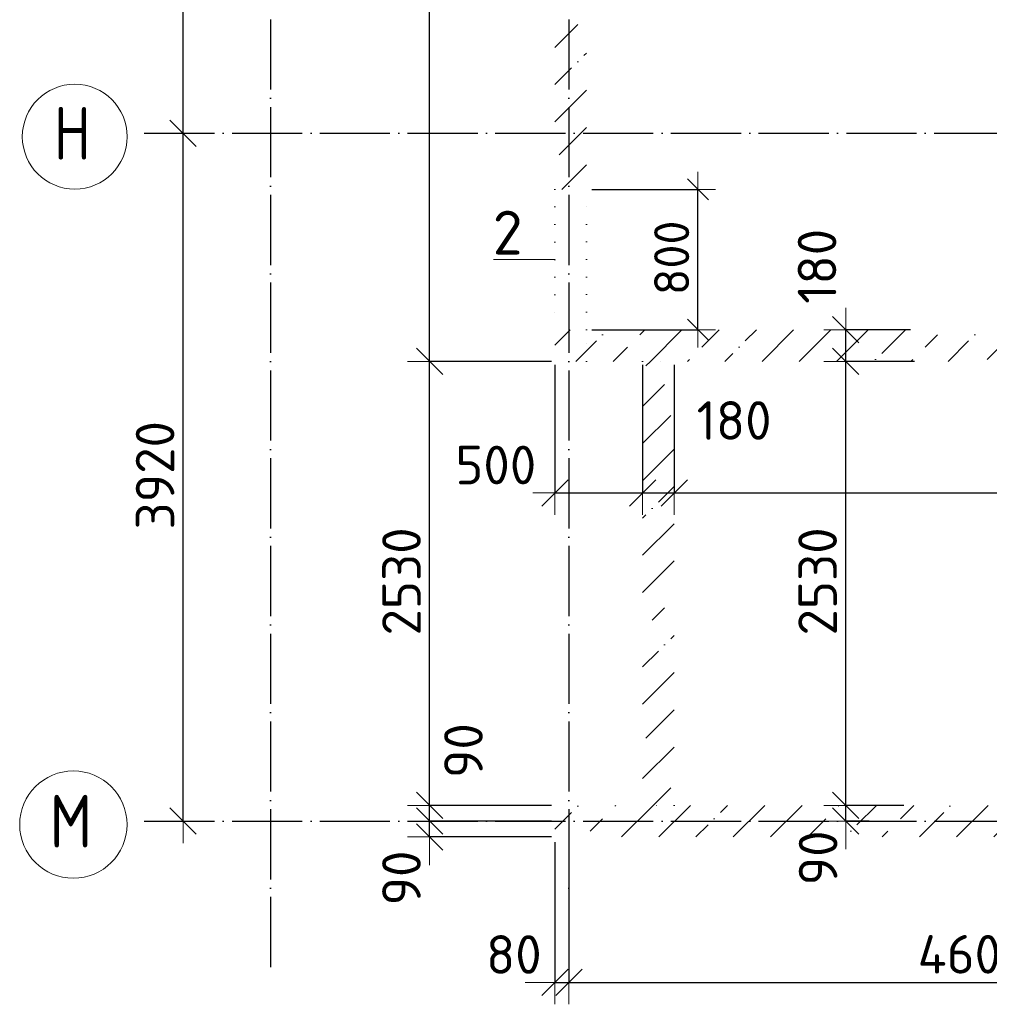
# Model space of a CAD drawing. Header units: millimetres. Extents: x 5270 to 109257, y 6192 to 41948.
# Tile 6 of 9: x 5270 to 10795, y 30656 to 36267. Entities that reach past the tile are written whole.
import ezdxf

# ---------------------------------------------------------------- set-up
doc = ezdxf.new("R2010")
doc.units = ezdxf.units.MM
doc.header["$PDMODE"] = 65
for name, pattern in [('______11', [500, 400, -50, 0, -50]), ('______5', [1100, 800, -100, 100, -100]), ('______9', [100, 0, -100])]:
    doc.linetypes.add(name, pattern=pattern)
for name, color, linetype, lineweight in [('Standard', 7, 'Continuous', 25), ('Размерная линия_ общее', 7, 'Continuous', 13), ('Размерная линия_ общее_1', 7, 'Continuous', 13), ('Стена_ общее', 7, 'Continuous', 35)]:
    doc.layers.add(name, color=color, linetype=linetype, lineweight=lineweight)
doc.layers.add('Осевая линия_ общее', color=7, linetype='______5', lineweight=13, true_color=0xa0a0a0)
doc.styles.add('ISOCPEUR', font='ISOCPEUR')
doc.dimstyles.new('DIMSTYLE_3', dxfattribs={"dimtxt": 220, "dimasz": 250, "dimexe": 0, "dimexo": 0, "dimgap": 110, "dimtad": 2, "dimdec": 0, "dimrnd": 5, "dimzin": 12, "dimdsep": 46, "dimtxsty": 'ISOCPEUR', "dimblk1": 'ALL_ML_STRICH', "dimblk2": 'ALL_ML_STRICH', "dimsah": 1, "dimcen": 0, "dimclrd": 7, "dimclre": 256, "dimclrt": 7, "dimadec": 0, "dimazin": 0, "dimtfac": 1, "dimtdec": 0, "dimtix": 1, "dimtmove": 2, "dimatfit": 3, "dimfxl": 0, "dimtvp": 1.2, "dimtzin": 0, "dimlwd": 0, "dimlwe": -3, "dimarcsym": 0})
doc.dimstyles.new('DIMSTYLE_5', dxfattribs={"dimtxt": 220, "dimasz": 250, "dimexe": 0, "dimexo": 0, "dimgap": 110, "dimtad": 2, "dimdec": 0, "dimrnd": 5, "dimzin": 12, "dimdsep": 46, "dimtxsty": 'ISOCPEUR', "dimblk1": 'ALL_ML_STRICH', "dimblk2": 'ALL_ML_STRICH', "dimsah": 1, "dimcen": 0, "dimclrd": 7, "dimclre": 256, "dimclrt": 7, "dimadec": 0, "dimazin": 0, "dimtfac": 1, "dimtdec": 0, "dimtix": 1, "dimtmove": 2, "dimatfit": 3, "dimfxl": 0, "dimtzin": 0, "dimlwd": 0, "dimlwe": -3, "dimarcsym": 0})
doc.dimstyles.new('DIMSTYLE_6', dxfattribs={"dimtxt": 220, "dimasz": 250, "dimexe": 0, "dimexo": 0, "dimgap": 110, "dimtad": 0, "dimdec": 0, "dimrnd": 5, "dimzin": 12, "dimdsep": 46, "dimtxsty": 'ISOCPEUR', "dimblk1": 'ALL_ML_STRICH', "dimblk2": 'ALL_ML_STRICH', "dimsah": 1, "dimcen": 0, "dimclrd": 7, "dimclre": 256, "dimclrt": 7, "dimadec": 0, "dimazin": 0, "dimtfac": 1, "dimtdec": 0, "dimtix": 1, "dimtmove": 2, "dimatfit": 3, "dimfxl": 0, "dimtvp": 1.2, "dimtzin": 0, "dimlwd": 0, "dimlwe": -3, "dimarcsym": 0})
doc.dimstyles.new('DIMSTYLE_9', dxfattribs={"dimtxt": 200, "dimasz": 200, "dimexe": 0, "dimexo": 0, "dimgap": 100, "dimtad": 2, "dimdec": 0, "dimrnd": 5, "dimzin": 12, "dimdsep": 46, "dimtxsty": 'ISOCPEUR', "dimblk1": 'ALL_ML_STRICH', "dimblk2": 'ALL_ML_STRICH', "dimsah": 1, "dimcen": 0, "dimclrd": 7, "dimclre": 256, "dimclrt": 7, "dimadec": 0, "dimazin": 0, "dimtfac": 1, "dimtdec": 0, "dimtix": 1, "dimtmove": 2, "dimatfit": 3, "dimfxl": 0, "dimtzin": 0, "dimlwd": 0, "dimlwe": -3, "dimarcsym": 0})
pattern_1 = [(45, (0, 0), (-212.132, 212.132), [400, -50, 0, -50]), (45, (-106.07, 106.07), (-212.132, 212.132), [800, -100, 100, -100])]

# ---------------------------------------------------------------- blocks, each defined once
blk = doc.blocks.new('ALL_ML_STRICH')
at = {"color": 0, "linetype": 'ByBlock', "lineweight": -2}
for p, q in [((0, -0.5), (0, 0.5)), ((-0.3, -0.3), (0.3, 0.3)), ((-1, 0), (0.5, 0))]:
    blk.add_line(p, q, dxfattribs=at)
blk = doc.blocks.new('*D19')
at = {"layer": 'DEFPOINTS', "color": 7, "linetype": 'Continuous', "lineweight": 13, "transparency": 33554687}
for p in [(8320, 31700), (7605.7, 31610), (8320, 31610)]:
    blk.add_point(p, dxfattribs=at)
at = {"layer": 'Размерная линия_ общее', "color": 253, "linetype": 'Continuous', "lineweight": -2, "true_color": 0xa0a0a0, "transparency": 33554687}
for p, q in [((8300, 31700), (7605.7, 31700)), ((8300, 31610), (7605.7, 31610))]:
    blk.add_line(p, q, dxfattribs=at)
at = {"layer": 'Размерная линия_ общее', "color": 7, "linetype": 'Continuous', "lineweight": -2, "transparency": 33554687}
blk.add_line((7605.7, 31610), (7605.7, 31700), dxfattribs=at)
at = {"layer": 'Размерная линия_ общее', "color": 7, "linetype": 'Continuous', "lineweight": 13, "transparency": 33554687, "xscale": 250, "yscale": 250, "zscale": 250}
for p, rotation in [((7605.7, 31610), 270), ((7605.7, 31700), 90)]:
    blk.add_blockref('ALL_ML_STRICH', p, dxfattribs=dict(at, rotation=rotation))
at = {"layer": 'Размерная линия_ общее', "color": 7, "linetype": 'Continuous', "lineweight": 13, "transparency": 33554687, "insert": (7445.4, 31376.2), "char_height": 220, "width": 440, "attachment_point": 5, "rotation": 90, "style": 'ISOCPEUR'}
blk.add_mtext('\\A1;{90}', dxfattribs=at)
blk = doc.blocks.new('*D20')
at = {"layer": 'DEFPOINTS', "color": 7, "linetype": 'Continuous', "lineweight": 13, "transparency": 33554687}
for p in [(8320, 31790), (7605.7, 31700), (8320, 31700)]:
    blk.add_point(p, dxfattribs=at)
at = {"layer": 'Размерная линия_ общее', "color": 253, "linetype": 'Continuous', "lineweight": -2, "true_color": 0xa0a0a0, "transparency": 33554687}
for p, q in [((8300, 31790), (7605.7, 31790)), ((8300, 31700), (7605.7, 31700))]:
    blk.add_line(p, q, dxfattribs=at)
at = {"layer": 'Размерная линия_ общее', "color": 7, "linetype": 'Continuous', "lineweight": -2, "transparency": 33554687}
blk.add_line((7605.7, 31700), (7605.7, 31790), dxfattribs=at)
at = {"layer": 'Размерная линия_ общее', "color": 7, "linetype": 'Continuous', "lineweight": 13, "transparency": 33554687, "xscale": 250, "yscale": 250, "zscale": 250}
for p, rotation in [((7605.7, 31700), 270), ((7605.7, 31790), 90)]:
    blk.add_blockref('ALL_ML_STRICH', p, dxfattribs=dict(at, rotation=rotation))
at = {"layer": 'Размерная линия_ общее', "color": 7, "linetype": 'Continuous', "lineweight": 13, "transparency": 33554687, "insert": (7798.8, 32102), "char_height": 220, "width": 440, "attachment_point": 5, "rotation": 90, "style": 'ISOCPEUR'}
blk.add_mtext('\\A1;{90}', dxfattribs=at)
blk = doc.blocks.new('*D21')
at = {"layer": 'DEFPOINTS', "color": 7, "linetype": 'Continuous', "lineweight": 13, "transparency": 33554687}
for p in [(8320, 34320), (7605.7, 31790), (8320, 31790)]:
    blk.add_point(p, dxfattribs=at)
at = {"layer": 'Размерная линия_ общее', "color": 253, "linetype": 'Continuous', "lineweight": -2, "true_color": 0xa0a0a0, "transparency": 33554687}
for p, q in [((8300, 34320), (7605.7, 34320)), ((8300, 31790), (7605.7, 31790))]:
    blk.add_line(p, q, dxfattribs=at)
at = {"layer": 'Размерная линия_ общее', "color": 7, "linetype": 'Continuous', "lineweight": -2, "transparency": 33554687}
blk.add_line((7605.7, 31790), (7605.7, 34320), dxfattribs=at)
at = {"layer": 'Размерная линия_ общее', "color": 7, "linetype": 'Continuous', "lineweight": 13, "transparency": 33554687, "xscale": 250, "yscale": 250, "zscale": 250}
for p, rotation in [((7605.7, 34320), 90), ((7605.7, 31790), 270)]:
    blk.add_blockref('ALL_ML_STRICH', p, dxfattribs=dict(at, rotation=rotation))
at = {"layer": 'Размерная линия_ общее', "color": 7, "linetype": 'Continuous', "lineweight": 13, "transparency": 33554687, "insert": (7445.7, 33066), "char_height": 220, "width": 880, "attachment_point": 5, "rotation": 90, "style": 'ISOCPEUR'}
blk.add_mtext('\\A1;{2530}', dxfattribs=at)
blk = doc.blocks.new('*D22')
at = {"layer": 'DEFPOINTS', "color": 7, "linetype": 'Continuous', "lineweight": 13, "transparency": 33554687}
for p in [(8320, 39630), (7605.7, 34320), (8320, 34320)]:
    blk.add_point(p, dxfattribs=at)
at = {"layer": 'Размерная линия_ общее', "color": 253, "linetype": 'Continuous', "lineweight": -2, "true_color": 0xa0a0a0, "transparency": 33554687}
for p, q in [((8300, 39630), (7605.7, 39630)), ((8300, 34320), (7605.7, 34320))]:
    blk.add_line(p, q, dxfattribs=at)
at = {"layer": 'Размерная линия_ общее', "color": 7, "linetype": 'Continuous', "lineweight": -2, "transparency": 33554687}
blk.add_line((7605.7, 34320), (7605.7, 39630), dxfattribs=at)
at = {"layer": 'Размерная линия_ общее', "color": 7, "linetype": 'Continuous', "lineweight": 13, "transparency": 33554687, "xscale": 250, "yscale": 250, "zscale": 250}
for p, rotation in [((7605.7, 39630), 90), ((7605.7, 34320), 270)]:
    blk.add_blockref('ALL_ML_STRICH', p, dxfattribs=dict(at, rotation=rotation))
at = {"layer": 'Размерная линия_ общее', "color": 7, "linetype": 'Continuous', "lineweight": 13, "transparency": 33554687, "insert": (7445.7, 37008), "char_height": 220, "width": 880, "attachment_point": 5, "rotation": 90, "style": 'ISOCPEUR'}
blk.add_mtext('\\A1;{5310}', dxfattribs=at)
blk = doc.blocks.new('*D23')
at = {"layer": 'DEFPOINTS', "color": 7, "linetype": 'Continuous', "lineweight": 13, "transparency": 33554687}
for p in [(10329.3, 31790), (9977.1, 31700), (10130.1, 31700)]:
    blk.add_point(p, dxfattribs=at)
at = {"layer": 'Размерная линия_ общее', "color": 253, "linetype": 'Continuous', "lineweight": -2, "true_color": 0xa0a0a0, "transparency": 33554687}
for p, q in [((10309.3, 31790), (9977.1, 31790)), ((10110.1, 31700), (9977.1, 31700))]:
    blk.add_line(p, q, dxfattribs=at)
at = {"layer": 'Размерная линия_ общее', "color": 7, "linetype": 'Continuous', "lineweight": -2, "transparency": 33554687}
blk.add_line((9977.1, 31700), (9977.1, 31790), dxfattribs=at)
at = {"layer": 'Размерная линия_ общее', "color": 7, "linetype": 'Continuous', "lineweight": 13, "transparency": 33554687, "xscale": 250, "yscale": 250, "zscale": 250}
for p, rotation in [((9977.1, 31700), 270), ((9977.1, 31790), 90)]:
    blk.add_blockref('ALL_ML_STRICH', p, dxfattribs=dict(at, rotation=rotation))
at = {"layer": 'Размерная линия_ общее', "color": 7, "linetype": 'Continuous', "lineweight": 13, "transparency": 33554687, "insert": (9819.6, 31490.6), "char_height": 220, "width": 440, "attachment_point": 5, "rotation": 90, "style": 'ISOCPEUR'}
blk.add_mtext('\\A1;{90}', dxfattribs=at)
blk = doc.blocks.new('*D24')
at = {"layer": 'DEFPOINTS', "color": 7, "linetype": 'Continuous', "lineweight": 13, "transparency": 33554687}
for p in [(10390, 34320), (9977.1, 31790), (10329.3, 31790)]:
    blk.add_point(p, dxfattribs=at)
at = {"layer": 'Размерная линия_ общее', "color": 253, "linetype": 'Continuous', "lineweight": -2, "true_color": 0xa0a0a0, "transparency": 33554687}
for p, q in [((10370, 34320), (9977.1, 34320)), ((10309.3, 31790), (9977.1, 31790))]:
    blk.add_line(p, q, dxfattribs=at)
at = {"layer": 'Размерная линия_ общее', "color": 7, "linetype": 'Continuous', "lineweight": -2, "transparency": 33554687}
blk.add_line((9977.1, 31790), (9977.1, 34320), dxfattribs=at)
at = {"layer": 'Размерная линия_ общее', "color": 7, "linetype": 'Continuous', "lineweight": 13, "transparency": 33554687, "xscale": 250, "yscale": 250, "zscale": 250}
for p, rotation in [((9977.1, 34320), 90), ((9977.1, 31790), 270)]:
    blk.add_blockref('ALL_ML_STRICH', p, dxfattribs=dict(at, rotation=rotation))
at = {"layer": 'Размерная линия_ общее', "color": 7, "linetype": 'Continuous', "lineweight": 13, "transparency": 33554687, "insert": (9817.1, 33066), "char_height": 220, "width": 880, "attachment_point": 5, "rotation": 90, "style": 'ISOCPEUR'}
blk.add_mtext('\\A1;{2530}', dxfattribs=at)
blk = doc.blocks.new('*D25')
at = {"layer": 'DEFPOINTS', "color": 7, "linetype": 'Continuous', "lineweight": 13, "transparency": 33554687}
for p in [(10365.7, 34500), (9977.1, 34320), (10390, 34320)]:
    blk.add_point(p, dxfattribs=at)
at = {"layer": 'Размерная линия_ общее', "color": 253, "linetype": 'Continuous', "lineweight": -2, "true_color": 0xa0a0a0, "transparency": 33554687}
for p, q in [((10345.7, 34500), (9977.1, 34500)), ((10370, 34320), (9977.1, 34320))]:
    blk.add_line(p, q, dxfattribs=at)
at = {"layer": 'Размерная линия_ общее', "color": 7, "linetype": 'Continuous', "lineweight": -2, "transparency": 33554687}
blk.add_line((9977.1, 34320), (9977.1, 34500), dxfattribs=at)
at = {"layer": 'Размерная линия_ общее', "color": 7, "linetype": 'Continuous', "lineweight": 13, "transparency": 33554687, "xscale": 250, "yscale": 250, "zscale": 250}
for p, rotation in [((9977.1, 34500), 90), ((9977.1, 34320), 270)]:
    blk.add_blockref('ALL_ML_STRICH', p, dxfattribs=dict(at, rotation=rotation))
at = {"layer": 'Размерная линия_ общее', "color": 7, "linetype": 'Continuous', "lineweight": 13, "transparency": 33554687, "insert": (9813.8, 34861.8), "char_height": 220, "width": 660, "attachment_point": 5, "rotation": 90, "style": 'ISOCPEUR'}
blk.add_mtext('\\A1;{180}', dxfattribs=at)
blk = doc.blocks.new('*D26')
at = {"layer": 'DEFPOINTS', "color": 7, "linetype": 'Continuous', "lineweight": 13, "transparency": 33554687}
for p in [(8320, 34320), (8820, 34320), (8320, 33570.1)]:
    blk.add_point(p, dxfattribs=at)
at = {"layer": 'Размерная линия_ общее', "color": 253, "linetype": 'Continuous', "lineweight": -2, "true_color": 0xa0a0a0, "transparency": 33554687}
for p, q in [((8320, 34300), (8320, 33570.1)), ((8820, 34300), (8820, 33570.1))]:
    blk.add_line(p, q, dxfattribs=at)
at = {"layer": 'Размерная линия_ общее', "color": 7, "linetype": 'Continuous', "lineweight": -2, "transparency": 33554687}
blk.add_line((8320, 33570.1), (8820, 33570.1), dxfattribs=at)
at = {"layer": 'Размерная линия_ общее', "color": 7, "linetype": 'Continuous', "lineweight": 13, "transparency": 33554687, "xscale": 250, "yscale": 250, "zscale": 250, "rotation": 180}
blk.add_blockref('ALL_ML_STRICH', (8320, 33570.1), dxfattribs=at)
at = {"layer": 'Размерная линия_ общее', "color": 7, "linetype": 'Continuous', "lineweight": 13, "transparency": 33554687, "xscale": 250, "yscale": 250, "zscale": 250}
blk.add_blockref('ALL_ML_STRICH', (8820, 33570.1), dxfattribs=at)
at = {"layer": 'Размерная линия_ общее', "color": 7, "linetype": 'Continuous', "lineweight": 13, "transparency": 33554687, "insert": (7983, 33729.5), "char_height": 220, "width": 660, "attachment_point": 5, "style": 'ISOCPEUR'}
blk.add_mtext('\\A1;{500}', dxfattribs=at)
blk = doc.blocks.new('*D27')
at = {"layer": 'DEFPOINTS', "color": 7, "linetype": 'Continuous', "lineweight": 13, "transparency": 33554687}
for p in [(8820, 34320), (9000, 34320), (8820, 33570.1)]:
    blk.add_point(p, dxfattribs=at)
at = {"layer": 'Размерная линия_ общее', "color": 253, "linetype": 'Continuous', "lineweight": -2, "true_color": 0xa0a0a0, "transparency": 33554687}
for p, q in [((8820, 34300), (8820, 33570.1)), ((9000, 34300), (9000, 33570.1))]:
    blk.add_line(p, q, dxfattribs=at)
at = {"layer": 'Размерная линия_ общее', "color": 7, "linetype": 'Continuous', "lineweight": -2, "transparency": 33554687}
blk.add_line((8820, 33570.1), (9000, 33570.1), dxfattribs=at)
at = {"layer": 'Размерная линия_ общее', "color": 7, "linetype": 'Continuous', "lineweight": 13, "transparency": 33554687, "xscale": 250, "yscale": 250, "zscale": 250, "rotation": 180}
blk.add_blockref('ALL_ML_STRICH', (8820, 33570.1), dxfattribs=at)
at = {"layer": 'Размерная линия_ общее', "color": 7, "linetype": 'Continuous', "lineweight": 13, "transparency": 33554687, "xscale": 250, "yscale": 250, "zscale": 250}
blk.add_blockref('ALL_ML_STRICH', (9000, 33570.1), dxfattribs=at)
at = {"layer": 'Размерная линия_ общее', "color": 7, "linetype": 'Continuous', "lineweight": 13, "transparency": 33554687, "insert": (9341.2, 33983.3), "char_height": 220, "width": 660, "attachment_point": 5, "style": 'ISOCPEUR'}
blk.add_mtext('\\A1;{180}', dxfattribs=at)
blk = doc.blocks.new('*D28')
at = {"layer": 'DEFPOINTS', "color": 7, "linetype": 'Continuous', "lineweight": 13, "transparency": 33554687}
for p in [(9000, 34320), (13900, 34320), (9000, 33570.1)]:
    blk.add_point(p, dxfattribs=at)
at = {"layer": 'Размерная линия_ общее', "color": 253, "linetype": 'Continuous', "lineweight": -2, "true_color": 0xa0a0a0, "transparency": 33554687}
for p, q in [((9000, 34300), (9000, 33570.1)), ((13900, 34300), (13900, 33570.1))]:
    blk.add_line(p, q, dxfattribs=at)
at = {"layer": 'Размерная линия_ общее', "color": 7, "linetype": 'Continuous', "lineweight": -2, "transparency": 33554687}
blk.add_line((9000, 33570.1), (13900, 33570.1), dxfattribs=at)
at = {"layer": 'Размерная линия_ общее', "color": 7, "linetype": 'Continuous', "lineweight": 13, "transparency": 33554687, "xscale": 250, "yscale": 250, "zscale": 250, "rotation": 180}
blk.add_blockref('ALL_ML_STRICH', (9000, 33570.1), dxfattribs=at)
at = {"layer": 'Размерная линия_ общее', "color": 7, "linetype": 'Continuous', "lineweight": 13, "transparency": 33554687, "xscale": 250, "yscale": 250, "zscale": 250}
blk.add_blockref('ALL_ML_STRICH', (13900, 33570.1), dxfattribs=at)
at = {"layer": 'Размерная линия_ общее', "color": 7, "linetype": 'Continuous', "lineweight": 13, "transparency": 33554687, "insert": (11450, 33730.1), "char_height": 220, "width": 880, "attachment_point": 5, "style": 'ISOCPEUR'}
blk.add_mtext('\\A1;{4900}', dxfattribs=at)
blk = doc.blocks.new('*D30')
at = {"layer": 'DEFPOINTS', "color": 7, "linetype": 'Continuous', "lineweight": 13, "transparency": 33554687}
for p in [(8320, 31600), (8400, 31600), (8320, 30781.3)]:
    blk.add_point(p, dxfattribs=at)
at = {"layer": 'Размерная линия_ общее', "color": 253, "linetype": 'Continuous', "lineweight": -2, "true_color": 0xa0a0a0, "transparency": 33554687}
for p, q in [((8320, 31580), (8320, 30781.3)), ((8400, 31580), (8400, 30781.3))]:
    blk.add_line(p, q, dxfattribs=at)
at = {"layer": 'Размерная линия_ общее', "color": 7, "linetype": 'Continuous', "lineweight": -2, "transparency": 33554687}
blk.add_line((8320, 30781.3), (8400, 30781.3), dxfattribs=at)
at = {"layer": 'Размерная линия_ общее', "color": 7, "linetype": 'Continuous', "lineweight": 13, "transparency": 33554687, "xscale": 250, "yscale": 250, "zscale": 250}
blk.add_blockref('ALL_ML_STRICH', (8400, 30781.3), dxfattribs=at)
at = {"layer": 'Размерная линия_ общее', "color": 7, "linetype": 'Continuous', "lineweight": 13, "transparency": 33554687, "xscale": 250, "yscale": 250, "zscale": 250, "rotation": 180}
blk.add_blockref('ALL_ML_STRICH', (8320, 30781.3), dxfattribs=at)
at = {"layer": 'Размерная линия_ общее', "color": 7, "linetype": 'Continuous', "lineweight": 13, "transparency": 33554687, "insert": (8086.1, 30940.1), "char_height": 220, "width": 440, "attachment_point": 5, "style": 'ISOCPEUR'}
blk.add_mtext('\\A1;{80}', dxfattribs=at)
blk = doc.blocks.new('*D31')
at = {"layer": 'DEFPOINTS', "color": 7, "linetype": 'Continuous', "lineweight": 13, "transparency": 33554687}
for p in [(8400, 31600), (13000, 31610), (8400, 30781.3)]:
    blk.add_point(p, dxfattribs=at)
at = {"layer": 'Размерная линия_ общее', "color": 253, "linetype": 'Continuous', "lineweight": -2, "true_color": 0xa0a0a0, "transparency": 33554687}
for p, q in [((13000, 31590), (13000, 30781.3)), ((8400, 31580), (8400, 30781.3))]:
    blk.add_line(p, q, dxfattribs=at)
at = {"layer": 'Размерная линия_ общее', "color": 7, "linetype": 'Continuous', "lineweight": -2, "transparency": 33554687}
blk.add_line((8400, 30781.3), (13000, 30781.3), dxfattribs=at)
at = {"layer": 'Размерная линия_ общее', "color": 7, "linetype": 'Continuous', "lineweight": 13, "transparency": 33554687, "xscale": 250, "yscale": 250, "zscale": 250, "rotation": 180}
blk.add_blockref('ALL_ML_STRICH', (8400, 30781.3), dxfattribs=at)
at = {"layer": 'Размерная линия_ общее', "color": 7, "linetype": 'Continuous', "lineweight": 13, "transparency": 33554687, "xscale": 250, "yscale": 250, "zscale": 250}
blk.add_blockref('ALL_ML_STRICH', (13000, 30781.3), dxfattribs=at)
at = {"layer": 'Размерная линия_ общее', "color": 7, "linetype": 'Continuous', "lineweight": 13, "transparency": 33554687, "insert": (10700, 30941.3), "char_height": 220, "width": 880, "attachment_point": 5, "style": 'ISOCPEUR'}
blk.add_mtext('\\A1;{4600}', dxfattribs=at)
blk = doc.blocks.new('СЛОЖНЫЙ_ОБЪЕКТ_1')
at = {"layer": 'Осевая линия_ общее', "color": 253, "linetype": '______11', "lineweight": -3, "true_color": 0xa0a0a0, "transparency": 33554687}
for p, q in [((6700, 41270), (6700, 30850)), ((8400, 41270), (8400, 30850)), ((5980, 35620), (15730, 35620)), ((5980, 31700), (15730, 31700))]:
    blk.add_line(p, q, dxfattribs=at)
at = {"layer": 'Осевая линия_ общее', "color": 7, "linetype": 'Continuous', "lineweight": 13, "transparency": 33554687}
for centre, radius in [((5583.8, 35600.5), 298.8), ((5575.8, 31680.5), 305.8)]:
    blk.add_circle(centre, radius, dxfattribs=at)
at = {"layer": 'Осевая линия_ общее', "color": 7, "linetype": 'Continuous', "lineweight": 13, "transparency": 33554687, "char_height": 300, "attachment_point": 7, "style": 'ISOCPEUR'}
for s, insert, width in [('\\W0.80;Н', (5463.8, 35470), 359.833), ('\\W0.82;М', (5440.8, 31550), 392.646)]:
    blk.add_mtext(s, dxfattribs=dict(at, insert=insert, width=width))
blk = doc.blocks.new('*D43')
at = {"layer": 'DEFPOINTS', "color": 7, "linetype": 'Continuous', "lineweight": 13, "transparency": 33554687}
for p in [(5886.2, 35620), (5886.2, 31700), (6201.4, 31700)]:
    blk.add_point(p, dxfattribs=at)
at = {"layer": 'Размерная линия_ общее', "color": 253, "linetype": 'Continuous', "lineweight": -2, "true_color": 0xa0a0a0, "transparency": 33554687}
for p, q in [((5986.2, 35620), (6201.4, 35620)), ((5986.2, 31700), (6201.4, 31700))]:
    blk.add_line(p, q, dxfattribs=at)
at = {"layer": 'Размерная линия_ общее', "color": 7, "linetype": 'Continuous', "lineweight": -2, "transparency": 33554687}
blk.add_line((6201.4, 31700), (6201.4, 35620), dxfattribs=at)
at = {"layer": 'Размерная линия_ общее', "color": 7, "linetype": 'Continuous', "lineweight": 13, "transparency": 33554687, "xscale": 250, "yscale": 250, "zscale": 250}
for p, rotation in [((6201.4, 35620), 90), ((6201.4, 31700), 270)]:
    blk.add_blockref('ALL_ML_STRICH', p, dxfattribs=dict(at, rotation=rotation))
at = {"layer": 'Размерная линия_ общее', "color": 7, "linetype": 'Continuous', "lineweight": 13, "transparency": 33554687, "insert": (6041.4, 33671), "char_height": 220, "width": 880, "attachment_point": 5, "rotation": 90, "style": 'ISOCPEUR'}
blk.add_mtext('\\A1;{3920}', dxfattribs=at)
blk = doc.blocks.new('*D44')
at = {"layer": 'DEFPOINTS', "color": 7, "linetype": 'Continuous', "lineweight": 13, "transparency": 33554687}
for p in [(5886.2, 39540), (5886.2, 35620), (6201.4, 35620)]:
    blk.add_point(p, dxfattribs=at)
at = {"layer": 'Размерная линия_ общее', "color": 253, "linetype": 'Continuous', "lineweight": -2, "true_color": 0xa0a0a0, "transparency": 33554687}
for p, q in [((5986.2, 39540), (6201.4, 39540)), ((5986.2, 35620), (6201.4, 35620))]:
    blk.add_line(p, q, dxfattribs=at)
at = {"layer": 'Размерная линия_ общее', "color": 7, "linetype": 'Continuous', "lineweight": -2, "transparency": 33554687}
blk.add_line((6201.4, 35620), (6201.4, 39540), dxfattribs=at)
at = {"layer": 'Размерная линия_ общее', "color": 7, "linetype": 'Continuous', "lineweight": 13, "transparency": 33554687, "xscale": 250, "yscale": 250, "zscale": 250}
for p, rotation in [((6201.4, 39540), 90), ((6201.4, 35620), 270)]:
    blk.add_blockref('ALL_ML_STRICH', p, dxfattribs=dict(at, rotation=rotation))
at = {"layer": 'Размерная линия_ общее', "color": 7, "linetype": 'Continuous', "lineweight": 13, "transparency": 33554687, "insert": (6041.4, 37591), "char_height": 220, "width": 880, "attachment_point": 5, "rotation": 90, "style": 'ISOCPEUR'}
blk.add_mtext('\\A1;{3920}', dxfattribs=at)
blk = doc.blocks.new('*D58')
at = {"layer": 'DEFPOINTS', "color": 7, "linetype": 'Continuous', "lineweight": 13, "transparency": 33554687}
for p in [(8500, 35300), (8500, 34500), (9135.4, 34500)]:
    blk.add_point(p, dxfattribs=at)
at = {"layer": 'Размерная линия_ общее_1', "color": 253, "linetype": 'Continuous', "lineweight": -2, "true_color": 0xa0a0a0, "transparency": 33554687}
for p, q in [((8530, 35300), (9135.4, 35300)), ((8530, 34500), (9135.4, 34500))]:
    blk.add_line(p, q, dxfattribs=at)
at = {"layer": 'Размерная линия_ общее_1', "color": 7, "linetype": 'Continuous', "lineweight": -2, "transparency": 33554687}
blk.add_line((9135.4, 34500), (9135.4, 35300), dxfattribs=at)
at = {"layer": 'Размерная линия_ общее_1', "color": 7, "linetype": 'Continuous', "lineweight": 13, "transparency": 33554687, "xscale": 200, "yscale": 200, "zscale": 200}
for p, rotation in [((9135.4, 35300), 90), ((9135.4, 34500), 270)]:
    blk.add_blockref('ALL_ML_STRICH', p, dxfattribs=dict(at, rotation=rotation))
at = {"layer": 'Размерная линия_ общее_1', "color": 7, "linetype": 'Continuous', "lineweight": 13, "transparency": 33554687, "insert": (8985.4, 34910), "char_height": 200, "width": 600, "attachment_point": 5, "rotation": 90, "style": 'ISOCPEUR'}
blk.add_mtext('\\A1;{800}', dxfattribs=at)

msp = doc.modelspace()

# ---------------------------------------------------------------- hatches: boundary and pattern name
at = {"layer": 'Стена_ общее', "linetype": 'Continuous', "lineweight": 18, "transparency": 33554687}
h = msp.add_hatch(dxfattribs=at)
h.set_pattern_fill('__________539', scale=100, style=0, pattern_type=2)
h.set_pattern_definition(pattern_1)
h.paths.add_polyline_path([(8500, 35300), (8500, 36380), (8320, 36380), (8320, 35300)], flags=0)
h = msp.add_hatch(dxfattribs=at)
h.set_pattern_fill('__________539', scale=100, style=0, pattern_type=2)
h.set_pattern_definition(pattern_1)
h.paths.add_polyline_path([(8500, 34320), (8500, 34500), (8320, 34500), (8320, 34320)], flags=0)
h = msp.add_hatch(dxfattribs=at)
h.set_pattern_fill('__________539', scale=100, style=0, pattern_type=2)
h.set_pattern_definition(pattern_1)
h.paths.add_polyline_path([(13045, 34500), (8500, 34500), (8500, 34320), (13045, 34320)], flags=0)
h = msp.add_hatch(dxfattribs=at)
h.set_pattern_fill('__________539', scale=100, style=0, pattern_type=2)
h.set_pattern_definition(pattern_1)
h.paths.add_polyline_path([(9000, 31790), (9000, 34320), (8820, 34320), (8820, 31790)], flags=0)
h = msp.add_hatch(dxfattribs=at)
h.set_pattern_fill('__________539', scale=100, style=0, pattern_type=2)
h.set_pattern_definition(pattern_1)
h.paths.add_polyline_path([(13000, 31790), (8320, 31790), (8320, 31610), (13000, 31610)], flags=0)

# ---------------------------------------------------------------- linework, layer by layer
at = {"layer": 'Standard', "color": 7, "linetype": 'Continuous', "lineweight": 13, "transparency": 33554687}
msp.add_line((8320, 34900), (7970, 34900), dxfattribs=at)
at = {"layer": 'Стена_ общее', "color": 7, "linetype": '______9', "lineweight": 13, "transparency": 33554687}
for p, q in [((8320, 35300), (8320, 34500)), ((8320, 35300), (8320, 34500)), ((8500, 34500), (8500, 35300)), ((8500, 34500), (8500, 35300)), ((8500, 34320), (8500, 34500)), ((8820, 34320), (9000, 34320)), ((9000, 31790), (8820, 31790))]:
    msp.add_line(p, q, dxfattribs=at)

# ---------------------------------------------------------------- block references
at = {"layer": 'Осевая линия_ общее', "color": 253, "linetype": '______11', "lineweight": -3, "true_color": 0xa0a0a0, "transparency": 33554687}
msp.add_blockref('СЛОЖНЫЙ_ОБЪЕКТ_1', (0, 0), dxfattribs=at)

# ---------------------------------------------------------------- texts
at = {"layer": 'Standard', "color": 7, "linetype": 'Continuous', "lineweight": 13, "transparency": 33554687, "insert": (8050.7, 35053.7), "char_height": 250, "width": 272.222, "attachment_point": 5, "style": 'ISOCPEUR'}
msp.add_mtext('\\A1;{\\fISOCPEUR|i0|b0;\\H250.000000;\\W1.000000;\\C7;2}\\P', dxfattribs=at)

# ---------------------------------------------------------------- dimensions: what is measured, and where the dimension line sits
at = {"layer": 'Размерная линия_ общее', "color": 7, "linetype": 'Continuous', "lineweight": 13, "transparency": 33554687}
for base, p1, p2, dimstyle, picture, middle in [((7605.7, 39630), (8300, 34320), (8300, 39630), 'DIMSTYLE_5', '*D22', (7445.7, 37008)), ((6201.4, 39540), (5986.2, 35620), (5986.2, 39540), 'DIMSTYLE_5', '*D44', (6041.4, 37591)), ((6201.4, 35620), (5986.2, 31700), (5986.2, 35620), 'DIMSTYLE_5', '*D43', (6041.4, 33671)), ((9977.1, 34500), (10370, 34320), (10345.7, 34500), 'DIMSTYLE_3', '*D25', (9813.8, 34861.8)), ((7605.7, 34320), (8300, 31790), (8300, 34320), 'DIMSTYLE_5', '*D21', (7445.7, 33066)), ((9977.1, 34320), (10309.3, 31790), (10370, 34320), 'DIMSTYLE_5', '*D24', (9817.1, 33066)), ((7605.7, 31790), (8300, 31700), (8300, 31790), 'DIMSTYLE_6', '*D20', (7798.8, 32102)), ((9977.1, 31790), (10110.1, 31700), (10309.3, 31790), 'DIMSTYLE_3', '*D23', (9819.6, 31490.6)), ((7605.7, 31700), (8300, 31610), (8300, 31700), 'DIMSTYLE_3', '*D19', (7445.4, 31376.2))]:
    dim = msp.add_linear_dim(base=base, p1=p1, p2=p2, angle=90, dimstyle=dimstyle, override={"dimpost": '<>', "dimclrd": 7, "dimclre": 253, "dimclrt": 7, "dimlwd": 0, "dimlwe": 65533}, dxfattribs=at)
    dim.commit()
    dim.dimension.update_dxf_attribs({"geometry": picture, "text_midpoint": middle, "dimtype": 160})
for base, p1, p2, dimstyle, picture, middle in [((8820, 33570.1), (8320, 34300), (8820, 34300), 'DIMSTYLE_3', '*D26', (7983, 33729.5)), ((9000, 33570.1), (8820, 34300), (9000, 34300), 'DIMSTYLE_3', '*D27', (9341.2, 33983.3)), ((13900, 33570.1), (9000, 34300), (13900, 34300), 'DIMSTYLE_5', '*D28', (11450, 33730.1)), ((8400, 30781.3), (8320, 31580), (8400, 31580), 'DIMSTYLE_3', '*D30', (8086.1, 30940.1)), ((13000, 30781.3), (8400, 31580), (13000, 31590), 'DIMSTYLE_5', '*D31', (10700, 30941.3))]:
    dim = msp.add_linear_dim(base=base, p1=p1, p2=p2, dimstyle=dimstyle, override={"dimpost": '<>', "dimclrd": 7, "dimclre": 253, "dimclrt": 7, "dimlwd": 0, "dimlwe": 65533}, dxfattribs=at)
    dim.commit()
    dim.dimension.update_dxf_attribs({"geometry": picture, "text_midpoint": middle, "dimtype": 160})
at = {"layer": 'Размерная линия_ общее_1', "color": 7, "linetype": 'Continuous', "lineweight": 13, "transparency": 33554687}
dim = msp.add_linear_dim(base=(9135.4, 35300), p1=(8530, 34500), p2=(8530, 35300), angle=90, dimstyle='DIMSTYLE_9', override={"dimpost": '<>', "dimclrd": 7, "dimclre": 253, "dimclrt": 7, "dimlwd": 0, "dimlwe": 65533}, dxfattribs=at)
dim.commit()
dim.dimension.update_dxf_attribs({"geometry": '*D58', "text_midpoint": (8985.4, 34910), "dimtype": 160})

doc.saveas('drawing.dxf')
